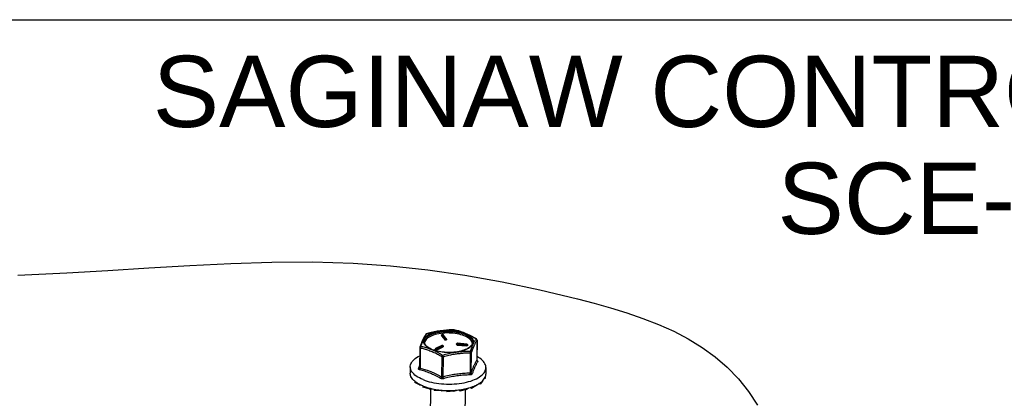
# Model space of a CAD drawing. Header units: inches. Extents: x 0 to 22, y 0 to 17.
# Tile 45 of 46: x 8.2 to 15.1, y 14.3 to 17. Entities that reach past the tile are written whole.
import ezdxf

# ---------------------------------------------------------------- set-up
doc = ezdxf.new("R2010")
doc.units = ezdxf.units.IN
doc.header["$LTSCALE"] = 1.21
doc.header["$MEASUREMENT"] = 0
doc.linetypes.add('PHANTOM', pattern=[0.8, 0.45, -0.05, 0.1, -0.05, 0.1, -0.05])
doc.layers.get('0').update_dxf_attribs({"linetype": 'CONTINUOUS'})
doc.layers.add('DEFAULT_3', color=7, linetype='PHANTOM')
doc.styles.get("Standard").update_dxf_attribs({"font": 'arial.ttf'})

msp = doc.modelspace()

# ---------------------------------------------------------------- linework, layer by layer
at = {"color": 7, "linetype": 'Continuous'}
for p, q in [((0, 17), (22, 17)), ((11.0298, 14.7932), (11.0298, 14.7932)), ((11.0342, 14.7962), (11.033, 14.7957)), ((11.0341, 14.7956), (11.0346, 14.7962)), ((11.0494, 14.8011), (11.0342, 14.7962)), ((11.1456, 14.7918), (11.1447, 14.7916)), ((11.1449, 14.7922), (11.1468, 14.7925)), ((11.1456, 14.7918), (11.1475, 14.792)), ((11.1456, 14.7918), (11.1671, 14.7628)), ((11.1484, 14.7921), (11.1475, 14.792)), ((11.169, 14.7631), (11.1475, 14.792)), ((11.1515, 14.7905), (11.1514, 14.7906)), ((11.1729, 14.7616), (11.1515, 14.7905)), ((11.1978, 14.8237), (11.2084, 14.8239)), ((11.2084, 14.8239), (11.2188, 14.8238)), ((11.2188, 14.8238), (11.2293, 14.8233)), ((11.2292, 14.8234), (11.2291, 14.8234)), ((11.2293, 14.8233), (11.2291, 14.8234)), ((11.2297, 14.8233), (11.2293, 14.8233)), ((11.2293, 14.8233), (11.2367, 14.8221)), ((11.2297, 14.8233), (11.2297, 14.8233)), ((11.0201, 14.7401), (11.0201, 14.7401)), ((11.1406, 14.7874), (11.1405, 14.7829)), ((11.1406, 14.7874), (11.1406, 14.7881)), ((11.1409, 14.7875), (11.1408, 14.7866)), ((11.1408, 14.7866), (11.1408, 14.7822)), ((11.1408, 14.7866), (11.1623, 14.7577)), ((11.1408, 14.7822), (11.1622, 14.7532)), ((11.1623, 14.7577), (11.1622, 14.7532)), ((11.169, 14.7631), (11.1671, 14.7628)), ((11.1686, 14.7562), (11.1685, 14.7517)), ((11.1704, 14.752), (11.1685, 14.7517)), ((11.1705, 14.7565), (11.1686, 14.7562)), ((11.1705, 14.7565), (11.1704, 14.752)), ((11.1739, 14.7585), (11.1738, 14.7541)), ((11.2456, 14.7244), (11.2455, 14.7199)), ((11.246, 14.7264), (11.2464, 14.7273)), ((11.2464, 14.7273), (11.2468, 14.728)), ((11.2468, 14.728), (11.2473, 14.7287)), ((11.2495, 14.7221), (11.2495, 14.7177)), ((11.2495, 14.7221), (11.3158, 14.7154)), ((11.2506, 14.7288), (11.251, 14.7297)), ((11.2506, 14.7288), (11.3169, 14.7221)), ((11.3173, 14.7229), (11.251, 14.7297)), ((11.2512, 14.7302), (11.2515, 14.7302)), ((11.3177, 14.7234), (11.2515, 14.7302)), ((11.3173, 14.7229), (11.3169, 14.7221)), ((11.3182, 14.7228), (11.3173, 14.7229)), ((11.3558, 14.7302), (11.3545, 14.7361)), ((11.3842, 14.7601), (11.3829, 14.7608)), ((11.3854, 14.7591), (11.3842, 14.7601)), ((11.3887, 14.7511), (11.387, 14.611)), ((11.3889, 14.752), (11.3872, 14.6115)), ((11.3887, 14.7526), (11.3885, 14.754)), ((11.3887, 14.7511), (11.3887, 14.7526)), ((11.3889, 14.752), (11.3889, 14.7529)), ((10.9873, 14.699), (10.9855, 14.5586)), ((10.9906, 14.6956), (10.9888, 14.5555)), ((11.0952, 14.6883), (11.0952, 14.6838)), ((11.0969, 14.6866), (11.0968, 14.6821)), ((11.0983, 14.6815), (11.0968, 14.6821)), ((11.0984, 14.686), (11.0969, 14.6866)), ((11.1428, 14.7149), (11.098, 14.6927)), ((11.0984, 14.686), (11.0983, 14.6815)), ((11.1451, 14.7149), (11.1003, 14.6927)), ((11.1018, 14.6921), (11.1003, 14.6927)), ((11.1018, 14.6921), (11.1466, 14.7143)), ((11.1054, 14.6861), (11.1503, 14.7083)), ((11.1054, 14.6816), (11.1502, 14.7038)), ((11.1054, 14.6861), (11.1054, 14.6816)), ((11.1451, 14.7149), (11.1466, 14.7143)), ((11.1459, 14.7154), (11.147, 14.7151)), ((11.147, 14.7151), (11.1484, 14.7145)), ((11.1479, 14.7146), (11.1484, 14.7145)), ((11.1503, 14.7083), (11.1502, 14.7038)), ((11.1516, 14.7098), (11.1515, 14.7053)), ((11.2495, 14.7177), (11.3158, 14.7109)), ((11.3238, 14.6941), (11.3157, 14.6897)), ((11.3158, 14.7154), (11.3158, 14.7109)), ((11.3221, 14.718), (11.3217, 14.7171)), ((11.3217, 14.7171), (11.3217, 14.7126)), ((11.3221, 14.7135), (11.3217, 14.7126)), ((11.3221, 14.718), (11.322, 14.7189)), ((11.3222, 14.7184), (11.3221, 14.718)), ((11.3221, 14.718), (11.3221, 14.7135)), ((11.3222, 14.7139), (11.3221, 14.7135)), ((11.3222, 14.7184), (11.3222, 14.7139)), ((11.3419, 14.6599), (11.3401, 14.5198)), ((11.3485, 14.6632), (11.3467, 14.5231)), ((11.1412, 14.6343), (11.1394, 14.4942)), ((11.151, 14.6333), (11.1492, 14.4932)), ((11.387, 14.6098), (11.387, 14.611)), ((11.3872, 14.6104), (11.3872, 14.6115)), ((11.3874, 14.6098), (11.3877, 14.6096)), ((11.3874, 14.6096), (11.3877, 14.6096)), ((10.9205, 14.5655), (10.92, 14.5208)), ((11.4515, 14.5588), (11.4509, 14.5141)), ((10.9229, 14.5026), (10.9228, 14.4937)), ((10.941, 14.4728), (10.9228, 14.4937)), ((10.941, 14.4728), (10.9424, 14.4722)), ((10.9521, 14.4632), (10.9451, 14.4694)), ((10.9521, 14.4632), (10.9519, 14.4542)), ((10.9848, 14.4372), (10.9519, 14.4542)), ((11.4116, 14.444), (11.4023, 14.4467)), ((11.4273, 14.4649), (11.4116, 14.444)), ((11.4117, 14.453), (11.4116, 14.444)), ((11.4273, 14.4649), (11.4283, 14.4671)), ((11.4455, 14.4821), (11.4409, 14.4826)), ((11.4456, 14.491), (11.4455, 14.4821)), ((10.9848, 14.4372), (10.997, 14.4356)), ((11.0094, 14.4302), (10.9981, 14.4351)), ((11.0094, 14.4302), (11.0093, 14.4213)), ((11.0529, 14.4103), (11.0093, 14.4213)), ((11.0529, 14.4103), (11.0727, 14.411)), ((11.0621, 14.4106), (11.0594, 14.2016)), ((11.06, 14.4139), (11.0738, 14.4107)), ((11.0738, 14.4107), (11.088, 14.4078)), ((11.088, 14.4078), (11.0879, 14.3989)), ((11.1369, 14.3951), (11.0879, 14.3989)), ((11.1369, 14.3951), (11.1605, 14.3993)), ((11.1783, 14.3986), (11.1782, 14.3897)), ((11.2268, 14.3937), (11.1782, 14.3897)), ((11.2268, 14.3937), (11.2498, 14.4014)), ((11.2694, 14.3949), (11.2634, 14.403)), ((11.3117, 14.4061), (11.2694, 14.3949)), ((11.2695, 14.4038), (11.2694, 14.3949)), ((11.306, 14.4046), (11.3034, 14.1985)), ((11.3117, 14.4061), (11.3298, 14.4162)), ((11.3505, 14.4137), (11.3406, 14.4194)), ((11.3813, 14.4308), (11.3505, 14.4137)), ((11.3506, 14.4227), (11.3505, 14.4137)), ((11.3813, 14.4308), (11.3911, 14.4402))]:
    msp.add_line(p, q, dxfattribs=at)
for points in [[(11.0298, 14.7932), (11.0241, 14.7851), (11.0183, 14.7749), (11.0126, 14.7637), (11.0071, 14.7518), (11.0017, 14.7395), (10.9966, 14.7269), (10.9918, 14.7141), (10.9877, 14.7019)], [(11.3186, 14.6893), (11.3137, 14.687), (11.3082, 14.6846), (11.3022, 14.6822), (11.2956, 14.6798), (11.2882, 14.6775), (11.2802, 14.6752), (11.2713, 14.6729), (11.2616, 14.6709), (11.251, 14.669), (11.2395, 14.6673), (11.2267, 14.6659), (11.2133, 14.6649), (11.1997, 14.6644), (11.1859, 14.6644), (11.1722, 14.6649), (11.1585, 14.6658), (11.145, 14.6672), (11.1317, 14.6692), (11.1189, 14.6715), (11.1065, 14.6743), (11.0945, 14.6776), (11.0832, 14.6812), (11.0725, 14.6853), (11.0626, 14.6897), (11.0535, 14.6944), (11.0451, 14.6994), (11.0378, 14.7047), (11.0313, 14.7102), (11.0259, 14.7159), (11.0214, 14.7218), (11.018, 14.7278), (11.0157, 14.734), (11.0144, 14.7402), (11.0143, 14.7463), (11.0151, 14.7522), (11.0169, 14.7579), (11.0195, 14.7632), (11.0227, 14.7681), (11.0264, 14.7727), (11.0305, 14.7769), (11.0348, 14.7807), (11.0393, 14.7842), (11.0439, 14.7874), (11.0486, 14.7903), (11.0533, 14.793), (11.058, 14.7954)], [(11.0147, 14.7575), (11.0175, 14.7636), (11.0188, 14.7664), (11.02, 14.769), (11.0211, 14.7714), (11.0222, 14.7737), (11.0232, 14.7759), (11.0242, 14.7779), (11.0251, 14.7798), (11.026, 14.7815), (11.0269, 14.7832), (11.0276, 14.7847), (11.0284, 14.7861), (11.0291, 14.7874), (11.0298, 14.7886), (11.0304, 14.7897), (11.031, 14.7908), (11.0316, 14.7917), (11.0321, 14.7926)], [(11.0201, 14.7401), (11.0201, 14.7418), (11.021, 14.7475), (11.0227, 14.753), (11.0252, 14.7581), (11.0283, 14.7629), (11.0319, 14.7673), (11.0358, 14.7713), (11.04, 14.775), (11.0443, 14.7784), (11.0487, 14.7814), (11.0533, 14.7843), (11.0578, 14.7868), (11.0624, 14.7892)], [(11.033, 14.7957), (11.0319, 14.7951), (11.0309, 14.7943), (11.0299, 14.7933), (11.0298, 14.7932)], [(11.0319, 14.795), (11.0308, 14.7942), (11.0298, 14.7932)], [(11.0346, 14.7962), (11.0332, 14.7957), (11.0319, 14.795)], [(11.0321, 14.7926), (11.0327, 14.7934), (11.0332, 14.7942)], [(11.0332, 14.7942), (11.0336, 14.7949), (11.0341, 14.7956)], [(11.0342, 14.7962), (11.0343, 14.7962), (11.0346, 14.7962)], [(11.0346, 14.7962), (11.0371, 14.797), (11.0397, 14.7979), (11.0424, 14.7987), (11.0451, 14.7996), (11.048, 14.8005), (11.051, 14.8013), (11.0541, 14.8022), (11.0574, 14.8031), (11.0608, 14.804), (11.0644, 14.8049), (11.0682, 14.8058), (11.0721, 14.8067), (11.0763, 14.8076), (11.0806, 14.8086), (11.0852, 14.8095), (11.09, 14.8105), (11.095, 14.8114), (11.1002, 14.8124), (11.1056, 14.8133), (11.1113, 14.8142), (11.1172, 14.8152), (11.1234, 14.8161), (11.1299, 14.8171), (11.1368, 14.818), (11.144, 14.819), (11.1517, 14.8199), (11.1599, 14.8208), (11.1686, 14.8217), (11.1778, 14.8225), (11.1875, 14.8232), (11.1978, 14.8237)], [(11.229, 14.8234), (11.2133, 14.824), (11.1946, 14.8238), (11.1742, 14.8225), (11.1528, 14.8204), (11.1309, 14.8176), (11.1091, 14.8143), (11.0879, 14.8104), (11.0677, 14.806), (11.0494, 14.8011)], [(11.058, 14.7954), (11.0629, 14.7977), (11.0684, 14.8001), (11.0744, 14.8025), (11.0811, 14.8049), (11.0884, 14.8072), (11.0965, 14.8095), (11.1053, 14.8118), (11.115, 14.8138), (11.1256, 14.8157), (11.1372, 14.8174), (11.1499, 14.8188), (11.1633, 14.8198), (11.1769, 14.8203), (11.1907, 14.8203), (11.2045, 14.8198), (11.2181, 14.8189), (11.2317, 14.8174), (11.2449, 14.8155), (11.2577, 14.8132), (11.2702, 14.8104), (11.2821, 14.8071), (11.2934, 14.8035), (11.3041, 14.7994), (11.314, 14.795), (11.3232, 14.7903), (11.3315, 14.7853), (11.3389, 14.78), (11.3453, 14.7745), (11.3507, 14.7688), (11.3552, 14.7629), (11.3586, 14.7568), (11.361, 14.7507), (11.3622, 14.7445), (11.3624, 14.7384), (11.3615, 14.7325), (11.3597, 14.7268), (11.3571, 14.7215), (11.3539, 14.7166), (11.3502, 14.712), (11.3461, 14.7078), (11.3418, 14.704), (11.3373, 14.7005), (11.3327, 14.6973), (11.3281, 14.6944), (11.3233, 14.6917), (11.3186, 14.6893)], [(11.3545, 14.7361), (11.3517, 14.7425), (11.3476, 14.7489), (11.3424, 14.7551), (11.336, 14.7611), (11.3284, 14.7668), (11.3198, 14.7722), (11.3102, 14.7772), (11.2996, 14.7819), (11.2882, 14.7862), (11.2761, 14.79), (11.2633, 14.7933), (11.2499, 14.7961), (11.236, 14.7984), (11.2218, 14.8001), (11.2073, 14.8013), (11.1926, 14.8019), (11.178, 14.802), (11.1634, 14.8014), (11.149, 14.8003), (11.1349, 14.7987), (11.1212, 14.7964), (11.108, 14.7937), (11.0954, 14.7904), (11.0835, 14.7867), (11.0725, 14.7825), (11.0622, 14.7779)], [(11.0624, 14.7892), (11.0672, 14.7915), (11.0725, 14.7938), (11.0783, 14.7961), (11.0847, 14.7984), (11.0917, 14.8006), (11.0995, 14.8029), (11.1081, 14.805), (11.1175, 14.807), (11.1277, 14.8089), (11.1388, 14.8105), (11.1511, 14.8118), (11.1641, 14.8128), (11.1773, 14.8132), (11.1906, 14.8133), (11.2039, 14.8128), (11.2171, 14.8119), (11.2301, 14.8105), (11.2429, 14.8086), (11.2553, 14.8064), (11.2673, 14.8036), (11.2788, 14.8005), (11.2898, 14.797), (11.3001, 14.7931), (11.3097, 14.7889), (11.3185, 14.7843), (11.3266, 14.7794), (11.3337, 14.7743), (11.3399, 14.769), (11.3452, 14.7635), (11.3495, 14.7578), (11.3528, 14.752), (11.355, 14.746), (11.3562, 14.74), (11.3564, 14.7358)], [(11.1406, 14.7881), (11.1409, 14.789), (11.1413, 14.7899), (11.1419, 14.7907), (11.1426, 14.7913), (11.1435, 14.7918)], [(11.1417, 14.7892), (11.1412, 14.7884), (11.1409, 14.7875)], [(11.143, 14.7906), (11.1423, 14.79), (11.1417, 14.7892)], [(11.1447, 14.7916), (11.1438, 14.7912), (11.143, 14.7906)], [(11.1435, 14.7918), (11.1444, 14.7922), (11.1449, 14.7922)], [(11.1449, 14.7922), (11.145, 14.7922), (11.1453, 14.7921), (11.1456, 14.7918)], [(11.1468, 14.7925), (11.1477, 14.7926), (11.1486, 14.7924), (11.1495, 14.7921)], [(11.1475, 14.792), (11.1472, 14.7924), (11.1469, 14.7925), (11.1468, 14.7925)], [(11.1514, 14.7906), (11.1509, 14.7912), (11.1501, 14.7917), (11.1493, 14.7919), (11.1484, 14.7921)], [(11.1495, 14.7921), (11.1503, 14.7917), (11.151, 14.7911), (11.1515, 14.7905)], [(11.2297, 14.8233), (11.2296, 14.8233), (11.2294, 14.8233), (11.2292, 14.8234)], [(11.3845, 14.7604), (11.3706, 14.7692), (11.3554, 14.7777), (11.34, 14.7854), (11.3244, 14.7926), (11.3088, 14.7992), (11.293, 14.8054), (11.2771, 14.8112), (11.261, 14.8163), (11.2448, 14.8205), (11.2297, 14.8233)], [(11.2367, 14.8221), (11.2442, 14.8205), (11.2517, 14.8186), (11.2593, 14.8165), (11.2669, 14.8141), (11.2745, 14.8115), (11.2822, 14.8088), (11.2898, 14.8059), (11.2975, 14.803), (11.3052, 14.7999), (11.3129, 14.7967), (11.3206, 14.7934), (11.3284, 14.79), (11.3362, 14.7864), (11.344, 14.7827), (11.3518, 14.7788), (11.3596, 14.7747), (11.3674, 14.7703), (11.3752, 14.7657), (11.3829, 14.7608)], [(10.9935, 14.7065), (10.996, 14.7133), (10.9984, 14.7198), (11.0009, 14.726), (11.0033, 14.7318), (11.0056, 14.7371), (11.0077, 14.7419), (11.0096, 14.7463), (11.0115, 14.7503), (11.0131, 14.7541), (11.0147, 14.7575)], [(11.3157, 14.6897), (11.3067, 14.6856), (11.297, 14.6818), (11.2866, 14.6783), (11.2755, 14.6752), (11.2639, 14.6725), (11.2519, 14.6702), (11.2394, 14.6684), (11.2266, 14.6669), (11.2135, 14.666), (11.2003, 14.6654), (11.187, 14.6654), (11.1737, 14.6658), (11.1605, 14.6667), (11.1475, 14.668), (11.1347, 14.6698), (11.1223, 14.672), (11.1103, 14.6746), (11.0988, 14.6776), (11.0879, 14.681), (11.0776, 14.6848), (11.068, 14.6888), (11.0591, 14.6932), (11.0511, 14.6978), (11.044, 14.7026), (11.0377, 14.7076), (11.0324, 14.7128), (11.028, 14.7181), (11.0245, 14.7235), (11.022, 14.7291), (11.0205, 14.7347), (11.0201, 14.7401)], [(11.0233, 14.7434), (11.021, 14.7369), (11.0206, 14.7343)], [(11.0622, 14.7779), (11.053, 14.7729), (11.0448, 14.7675), (11.0377, 14.7618), (11.0317, 14.7559), (11.0269, 14.7497), (11.0233, 14.7434)], [(11.1408, 14.7822), (11.1406, 14.7826), (11.1405, 14.7829)], [(11.1408, 14.7866), (11.1406, 14.7871), (11.1406, 14.7874)], [(11.1685, 14.7517), (11.1675, 14.7516), (11.1666, 14.7516), (11.1656, 14.7517), (11.1647, 14.7519), (11.1639, 14.7521), (11.1632, 14.7524), (11.1626, 14.7528), (11.1622, 14.7532)], [(11.1623, 14.7577), (11.1624, 14.7586), (11.1626, 14.7594), (11.1631, 14.7603), (11.1637, 14.761), (11.1644, 14.7617), (11.1653, 14.7622), (11.1661, 14.7626), (11.1671, 14.7628)], [(11.1686, 14.7562), (11.1676, 14.7561), (11.1667, 14.7561), (11.1657, 14.7562), (11.1648, 14.7564), (11.1639, 14.7566), (11.1632, 14.7569), (11.1627, 14.7573), (11.1623, 14.7577)], [(11.1671, 14.7628), (11.1674, 14.7623), (11.1677, 14.7616), (11.1679, 14.7609), (11.1682, 14.76), (11.1683, 14.759), (11.1685, 14.7581), (11.1686, 14.7571), (11.1686, 14.7562)], [(11.1705, 14.7565), (11.1705, 14.7574), (11.1704, 14.7583), (11.1702, 14.7593), (11.1701, 14.7602), (11.1698, 14.7611), (11.1696, 14.7619), (11.1693, 14.7626), (11.169, 14.7631)], [(11.169, 14.7631), (11.1699, 14.7631), (11.1708, 14.763), (11.1716, 14.7627), (11.1723, 14.7622), (11.1729, 14.7616)], [(11.1738, 14.7541), (11.1738, 14.7539), (11.1737, 14.7535), (11.1733, 14.7531), (11.1728, 14.7527), (11.1721, 14.7524), (11.1713, 14.7522), (11.1704, 14.752)], [(11.1739, 14.7585), (11.1739, 14.7584), (11.1737, 14.758), (11.1734, 14.7576), (11.1728, 14.7572), (11.1722, 14.7569), (11.1714, 14.7566), (11.1705, 14.7565)], [(11.1739, 14.7585), (11.1738, 14.7594), (11.1736, 14.7602), (11.1733, 14.761), (11.1729, 14.7616)], [(11.2495, 14.7177), (11.2485, 14.7178), (11.2477, 14.718), (11.2469, 14.7183), (11.2463, 14.7187), (11.2459, 14.7191), (11.2456, 14.7195), (11.2455, 14.7199)], [(11.2456, 14.7244), (11.2456, 14.7252), (11.2458, 14.726), (11.246, 14.7264)], [(11.2495, 14.7221), (11.2486, 14.7223), (11.2478, 14.7225), (11.247, 14.7228), (11.2464, 14.7231), (11.2459, 14.7235), (11.2456, 14.724), (11.2456, 14.7244)], [(11.246, 14.7264), (11.2465, 14.7272), (11.2471, 14.7278)], [(11.251, 14.7297), (11.2501, 14.7297), (11.2491, 14.7295), (11.2483, 14.7292), (11.2475, 14.7287), (11.2469, 14.7281), (11.2464, 14.7274), (11.2464, 14.7273)], [(11.2471, 14.7278), (11.2479, 14.7283), (11.2487, 14.7286)], [(11.2473, 14.7287), (11.248, 14.7292), (11.2487, 14.7297)], [(11.2487, 14.7297), (11.2495, 14.73), (11.2503, 14.7302), (11.2512, 14.7302)], [(11.2487, 14.7286), (11.2496, 14.7288), (11.2506, 14.7288)], [(11.2506, 14.7288), (11.2504, 14.7283), (11.2502, 14.7276), (11.25, 14.7268), (11.2499, 14.7259), (11.2497, 14.725), (11.2496, 14.724), (11.2496, 14.723), (11.2495, 14.7221)], [(11.2515, 14.7302), (11.2514, 14.7302), (11.2512, 14.73), (11.251, 14.7297)], [(11.3158, 14.7154), (11.3159, 14.7163), (11.3159, 14.7173), (11.316, 14.7183), (11.3162, 14.7192), (11.3163, 14.7201), (11.3165, 14.7209), (11.3167, 14.7216), (11.3169, 14.7221)], [(11.3169, 14.7221), (11.3178, 14.7219), (11.3188, 14.7215), (11.3196, 14.721), (11.3203, 14.7204), (11.3209, 14.7197), (11.3214, 14.7188), (11.3216, 14.718), (11.3217, 14.7171)], [(11.3173, 14.7229), (11.3175, 14.7233), (11.3177, 14.7234), (11.3177, 14.7234)], [(11.3177, 14.7234), (11.3185, 14.7233), (11.3193, 14.723)], [(11.32, 14.7219), (11.3191, 14.7224), (11.3182, 14.7228)], [(11.3193, 14.723), (11.32, 14.7226), (11.3206, 14.7221), (11.3212, 14.7215), (11.3216, 14.7209), (11.3219, 14.7201)], [(11.3213, 14.7206), (11.3207, 14.7213), (11.32, 14.7219)], [(11.322, 14.7189), (11.3218, 14.7197), (11.3213, 14.7206)], [(11.3219, 14.7201), (11.3222, 14.7193), (11.3222, 14.7185), (11.3222, 14.7184)], [(11.3564, 14.7358), (11.3558, 14.7299), (11.3541, 14.7244), (11.3514, 14.7189), (11.3477, 14.7136), (11.3431, 14.7085), (11.3376, 14.7035), (11.3311, 14.6987), (11.3238, 14.6941)], [(11.3829, 14.7608), (11.3805, 14.7581), (11.3781, 14.755), (11.3756, 14.7515), (11.3732, 14.7478), (11.371, 14.744), (11.3689, 14.7403), (11.367, 14.7367), (11.3652, 14.7331), (11.3635, 14.7297), (11.3619, 14.7264), (11.3605, 14.7233), (11.3591, 14.7202), (11.3578, 14.7172), (11.3566, 14.7144), (11.3555, 14.7116), (11.3544, 14.7089), (11.3534, 14.7063), (11.3524, 14.7037), (11.3514, 14.7011), (11.3505, 14.6987), (11.3497, 14.6963), (11.3489, 14.694), (11.3482, 14.6918), (11.3474, 14.6896), (11.3468, 14.6876), (11.3461, 14.6855), (11.3455, 14.6836), (11.3449, 14.6817), (11.3443, 14.6798), (11.3438, 14.678), (11.3433, 14.6762), (11.3428, 14.6745), (11.3423, 14.6728), (11.3418, 14.6711)], [(11.3887, 14.7511), (11.3866, 14.7484), (11.3845, 14.7453), (11.3824, 14.7418), (11.3802, 14.7381), (11.3782, 14.7343), (11.3763, 14.7306), (11.3745, 14.727), (11.3728, 14.7235), (11.3711, 14.7201), (11.3696, 14.7169), (11.3682, 14.7137), (11.3668, 14.7107), (11.3655, 14.7078), (11.3643, 14.705), (11.3631, 14.7022), (11.362, 14.6996), (11.3609, 14.697), (11.3599, 14.6945), (11.3589, 14.692), (11.3579, 14.6897), (11.357, 14.6874), (11.3562, 14.6851), (11.3554, 14.683), (11.3546, 14.6809), (11.3538, 14.6789), (11.3531, 14.677), (11.3525, 14.6751), (11.3518, 14.6733), (11.3512, 14.6715), (11.3506, 14.6698), (11.3501, 14.6681), (11.3495, 14.6664), (11.349, 14.6648), (11.3485, 14.6632)], [(11.3829, 14.7608), (11.3837, 14.7607), (11.3844, 14.7605), (11.3845, 14.7604)], [(11.3889, 14.7529), (11.3887, 14.7544), (11.3882, 14.7559), (11.3875, 14.7572), (11.3867, 14.7585), (11.3856, 14.7596), (11.3845, 14.7604)], [(11.3885, 14.754), (11.388, 14.7554), (11.3873, 14.7568), (11.3864, 14.758), (11.3854, 14.7591)], [(11.3889, 14.752), (11.3889, 14.7517), (11.3887, 14.7511)], [(10.9877, 14.7019), (10.9876, 14.7013), (10.9874, 14.7007), (10.9873, 14.7001), (10.9873, 14.6995), (10.9873, 14.699)], [(10.9906, 14.6956), (10.9897, 14.696), (10.9889, 14.6965), (10.9883, 14.697), (10.9878, 14.6976), (10.9874, 14.6981), (10.9873, 14.6987), (10.9873, 14.699)], [(10.9877, 14.7019), (10.9878, 14.7022), (10.9883, 14.7032), (10.989, 14.7041), (10.9899, 14.705), (10.991, 14.7056), (10.9922, 14.7062), (10.9935, 14.7065)], [(10.9935, 14.7065), (10.9927, 14.7055), (10.992, 14.7043), (10.9914, 14.703), (10.9909, 14.7015), (10.9906, 14.7001), (10.9905, 14.6986), (10.9905, 14.6971), (10.9906, 14.6956)], [(11.1412, 14.6343), (11.1339, 14.6391), (11.1265, 14.6436), (11.1191, 14.6478), (11.1116, 14.6518), (11.104, 14.6557), (11.0965, 14.6594), (11.0889, 14.6629), (11.0812, 14.6663), (11.0736, 14.6695), (11.066, 14.6727), (11.0584, 14.6757), (11.0508, 14.6787), (11.0432, 14.6815), (11.0356, 14.6841), (11.028, 14.6866), (11.0204, 14.689), (11.0129, 14.691), (11.0054, 14.6929), (10.998, 14.6944), (10.9906, 14.6956)], [(11.1471, 14.644), (11.1397, 14.6491), (11.1323, 14.6538), (11.1248, 14.6583), (11.1172, 14.6626), (11.1097, 14.6666), (11.1021, 14.6704), (11.0944, 14.6741), (11.0868, 14.6775), (11.0791, 14.6809), (11.0714, 14.6841), (11.0637, 14.6871), (11.056, 14.6901), (11.0482, 14.6929), (11.0404, 14.6955), (11.0326, 14.698), (11.0247, 14.7002), (11.0169, 14.7022), (11.0091, 14.704), (11.0013, 14.7054), (10.9935, 14.7065)], [(11.098, 14.6927), (11.0975, 14.6924), (11.0968, 14.6919), (11.0963, 14.6913), (11.0959, 14.6907), (11.0955, 14.69), (11.0953, 14.6892), (11.0952, 14.6884), (11.0952, 14.6883)], [(11.0969, 14.6866), (11.0962, 14.6869), (11.0957, 14.6873), (11.0954, 14.6877), (11.0952, 14.6881), (11.0952, 14.6883)], [(11.0968, 14.6821), (11.0962, 14.6824), (11.0957, 14.6828), (11.0953, 14.6832), (11.0952, 14.6837), (11.0952, 14.6838)], [(11.1003, 14.6927), (11.0996, 14.6923), (11.099, 14.6917), (11.0984, 14.691), (11.0979, 14.6902), (11.0975, 14.6893), (11.0972, 14.6884), (11.097, 14.6875), (11.0969, 14.6866)], [(11.098, 14.6927), (11.0982, 14.6928), (11.0989, 14.6929), (11.0996, 14.6929), (11.1003, 14.6927)], [(11.1054, 14.6816), (11.1047, 14.6813), (11.1038, 14.6811), (11.1029, 14.681), (11.102, 14.6809), (11.101, 14.6809), (11.1, 14.681), (11.0991, 14.6812), (11.0983, 14.6815)], [(11.0984, 14.686), (11.0985, 14.6869), (11.0987, 14.6878), (11.099, 14.6887), (11.0994, 14.6896), (11.0999, 14.6904), (11.1005, 14.6911), (11.1011, 14.6917), (11.1018, 14.6921)], [(11.1054, 14.6861), (11.1047, 14.6858), (11.1039, 14.6856), (11.103, 14.6854), (11.102, 14.6854), (11.101, 14.6854), (11.1001, 14.6855), (11.0992, 14.6857), (11.0984, 14.686)], [(11.1018, 14.6921), (11.1025, 14.6917), (11.1032, 14.6912), (11.1038, 14.6905), (11.1044, 14.6897), (11.1049, 14.6888), (11.1052, 14.6879), (11.1054, 14.687), (11.1054, 14.6861)], [(11.1428, 14.7149), (11.143, 14.715), (11.144, 14.7153), (11.1449, 14.7154), (11.1459, 14.7154)], [(11.1451, 14.7149), (11.1444, 14.7151), (11.1437, 14.7152), (11.143, 14.715), (11.1428, 14.7149)], [(11.147, 14.7151), (11.1464, 14.7152), (11.1458, 14.7152), (11.1451, 14.7149)], [(11.1466, 14.7143), (11.1473, 14.7145), (11.1479, 14.7146)], [(11.1503, 14.7083), (11.1502, 14.7092), (11.15, 14.7101), (11.1497, 14.7111), (11.1492, 14.7119), (11.1487, 14.7127), (11.148, 14.7134), (11.1473, 14.7139), (11.1466, 14.7143)], [(11.3418, 14.6711), (11.3393, 14.6713), (11.3367, 14.6715), (11.3341, 14.6717), (11.3313, 14.6719), (11.3285, 14.672), (11.3255, 14.6721), (11.3224, 14.6722), (11.3191, 14.6722), (11.3157, 14.6722), (11.3121, 14.6722), (11.3084, 14.6721), (11.3044, 14.672), (11.3003, 14.6719), (11.2959, 14.6717), (11.2914, 14.6714), (11.2866, 14.6711), (11.2816, 14.6707), (11.2764, 14.6703), (11.271, 14.6697), (11.2653, 14.6692), (11.2594, 14.6685), (11.2532, 14.6677), (11.2467, 14.6669), (11.2398, 14.6659), (11.2326, 14.6648), (11.2249, 14.6636), (11.2167, 14.6622), (11.208, 14.6605), (11.1988, 14.6586), (11.189, 14.6564), (11.1787, 14.6538), (11.1681, 14.6509), (11.1577, 14.6477), (11.1471, 14.644)], [(11.1484, 14.7145), (11.1492, 14.7141), (11.1498, 14.7136), (11.1504, 14.713), (11.1509, 14.7123), (11.1513, 14.7116), (11.1515, 14.7107), (11.1516, 14.7099), (11.1516, 14.7098)], [(11.1515, 14.7053), (11.1515, 14.705), (11.1512, 14.7046), (11.1508, 14.7042), (11.1502, 14.7038)], [(11.1516, 14.7098), (11.1515, 14.7095), (11.1513, 14.7091), (11.1509, 14.7087), (11.1503, 14.7083)], [(11.3419, 14.6599), (11.3395, 14.6601), (11.337, 14.6602), (11.3344, 14.6603), (11.3318, 14.6604), (11.329, 14.6605), (11.3261, 14.6606), (11.3231, 14.6606), (11.32, 14.6606), (11.3167, 14.6605), (11.3132, 14.6604), (11.3096, 14.6603), (11.3057, 14.6602), (11.3017, 14.66), (11.2975, 14.6597), (11.293, 14.6594), (11.2883, 14.6591), (11.2834, 14.6586), (11.2783, 14.6582), (11.273, 14.6576), (11.2675, 14.657), (11.2617, 14.6563), (11.2556, 14.6556), (11.2491, 14.6547), (11.2423, 14.6537), (11.2351, 14.6527), (11.2275, 14.6515), (11.2194, 14.6501), (11.2108, 14.6486), (11.2017, 14.6468), (11.192, 14.6448), (11.1819, 14.6424), (11.1715, 14.6397), (11.1613, 14.6367), (11.151, 14.6333)], [(11.3217, 14.7171), (11.3214, 14.7167), (11.321, 14.7163), (11.3204, 14.716), (11.3196, 14.7157), (11.3187, 14.7155), (11.3178, 14.7154), (11.3168, 14.7154), (11.3158, 14.7154)], [(11.3217, 14.7126), (11.3214, 14.7122), (11.3209, 14.7118), (11.3203, 14.7115), (11.3195, 14.7112), (11.3187, 14.711), (11.3177, 14.7109), (11.3168, 14.7109), (11.3158, 14.7109)], [(11.3419, 14.6599), (11.3421, 14.6613), (11.3424, 14.6628), (11.3425, 14.6643), (11.3425, 14.6658), (11.3425, 14.6673), (11.3423, 14.6687), (11.3421, 14.67), (11.3418, 14.6711)], [(11.3418, 14.6711), (11.3432, 14.6705), (11.3445, 14.6697), (11.3456, 14.6688), (11.3466, 14.6678), (11.3474, 14.6667), (11.3479, 14.6656), (11.3483, 14.6644), (11.3485, 14.6632)], [(11.3485, 14.6632), (11.3481, 14.6626), (11.3476, 14.6621), (11.347, 14.6616), (11.3462, 14.6612), (11.3452, 14.6608), (11.3442, 14.6604), (11.3431, 14.6601), (11.3419, 14.6599)], [(10.9205, 14.5655), (10.9208, 14.5698), (10.9222, 14.5779), (10.9248, 14.5859), (10.9286, 14.5938), (10.9336, 14.6016), (10.9398, 14.6092), (10.9472, 14.6165), (10.9557, 14.6236), (10.9652, 14.6304), (10.9758, 14.6369), (10.9865, 14.6426)], [(11.1412, 14.6343), (11.1416, 14.6356), (11.142, 14.6369), (11.1427, 14.6382), (11.1434, 14.6395), (11.1442, 14.6408), (11.1451, 14.6419), (11.1461, 14.643), (11.1471, 14.644)], [(11.151, 14.6333), (11.1498, 14.6332), (11.1485, 14.6331), (11.1471, 14.6331), (11.1458, 14.6332), (11.1446, 14.6334), (11.1434, 14.6336), (11.1422, 14.634), (11.1412, 14.6343)], [(11.1471, 14.644), (11.1477, 14.6429), (11.1483, 14.6416), (11.1488, 14.6403), (11.1493, 14.6389), (11.1498, 14.6375), (11.1503, 14.636), (11.1507, 14.6346), (11.151, 14.6333)], [(11.387, 14.611), (11.3849, 14.6078), (11.3829, 14.6043), (11.3809, 14.6008), (11.3788, 14.5971), (11.3768, 14.5933), (11.3748, 14.5894), (11.3727, 14.5854), (11.3707, 14.5813), (11.3688, 14.5771), (11.3668, 14.5729), (11.3649, 14.5686), (11.3629, 14.5642), (11.361, 14.5597), (11.3591, 14.5551), (11.3571, 14.5504), (11.3552, 14.5455), (11.3531, 14.5403), (11.351, 14.5348), (11.3489, 14.5291), (11.3467, 14.5231)], [(11.3939, 14.6011), (11.3919, 14.5979), (11.3899, 14.5945), (11.3879, 14.591), (11.3859, 14.5874), (11.3839, 14.5836), (11.3819, 14.5797), (11.3799, 14.5758), (11.3779, 14.5718), (11.376, 14.5677), (11.374, 14.5635), (11.3721, 14.5593), (11.3702, 14.5549), (11.3683, 14.5505), (11.3664, 14.546), (11.3645, 14.5413), (11.3625, 14.5364), (11.3605, 14.5313), (11.3585, 14.5259), (11.3564, 14.5203), (11.3542, 14.5144)], [(11.387, 14.611), (11.3871, 14.6113), (11.3872, 14.6115)], [(11.3939, 14.6011), (11.3927, 14.6016), (11.3916, 14.6023), (11.3905, 14.6031), (11.3896, 14.604), (11.3888, 14.605), (11.3881, 14.6061), (11.3876, 14.6073), (11.3872, 14.6085), (11.387, 14.6098)], [(11.3877, 14.6087), (11.3875, 14.6094), (11.3872, 14.6104)], [(11.4515, 14.5588), (11.4514, 14.5626), (11.4503, 14.5707), (11.448, 14.5788), (11.4444, 14.5868), (11.4397, 14.5947), (11.4338, 14.6024), (11.4267, 14.6099), (11.4185, 14.6173), (11.4092, 14.6243), (11.3988, 14.6311), (11.3875, 14.6376), (11.3875, 14.6376)], [(11.3877, 14.6096), (11.3892, 14.6087), (11.3905, 14.6078), (11.3916, 14.6069), (11.3926, 14.606), (11.3933, 14.6051), (11.3939, 14.6042), (11.3942, 14.6034), (11.3943, 14.6026), (11.3942, 14.6018), (11.3939, 14.6011)], [(11.388, 14.6081), (11.3881, 14.608), (11.3881, 14.608), (11.3879, 14.6083), (11.3877, 14.6087)], [(10.9229, 14.5026), (10.921, 14.5095), (10.9201, 14.5164), (10.92, 14.5208)], [(11.01, 14.4749), (10.9968, 14.4807), (10.9846, 14.4868), (10.9732, 14.4932), (10.9629, 14.5), (10.9536, 14.5071), (10.9454, 14.5144), (10.9383, 14.5219), (10.9324, 14.5297), (10.9276, 14.5375), (10.9241, 14.5455), (10.9217, 14.5536), (10.9206, 14.5617), (10.9205, 14.5655)], [(10.9847, 14.5441), (10.9833, 14.5445), (10.9819, 14.5451), (10.9808, 14.5457), (10.9798, 14.5465), (10.9791, 14.5473), (10.9785, 14.5483), (10.9782, 14.5492), (10.9781, 14.5503), (10.9782, 14.5514), (10.9785, 14.5525)], [(10.9785, 14.5525), (10.9805, 14.5581), (10.9825, 14.5635), (10.9846, 14.5688), (10.9856, 14.5716)], [(10.9785, 14.5525), (10.9797, 14.5528), (10.9809, 14.5531), (10.9819, 14.5536), (10.9829, 14.5542), (10.9837, 14.555), (10.9844, 14.5558), (10.985, 14.5567), (10.9853, 14.5574)], [(10.9888, 14.5555), (10.9889, 14.5543), (10.9889, 14.553), (10.9887, 14.5517), (10.9884, 14.5504), (10.988, 14.5492), (10.9875, 14.548), (10.9869, 14.5468), (10.9863, 14.5458), (10.9855, 14.5449), (10.9847, 14.5441)], [(11.0591, 14.5198), (11.0499, 14.5235), (11.0407, 14.5269), (11.0315, 14.5302), (11.0222, 14.5334), (11.013, 14.5363), (11.0036, 14.5391), (10.9942, 14.5417), (10.9847, 14.5441)], [(10.9855, 14.5586), (10.9855, 14.5582), (10.9854, 14.5578), (10.9853, 14.5576), (10.9853, 14.5574)], [(10.9855, 14.5586), (10.9855, 14.5585), (10.9855, 14.5579), (10.9857, 14.5573), (10.986, 14.5568), (10.9864, 14.5564)], [(10.9864, 14.5564), (10.9868, 14.5561), (10.9874, 14.5558), (10.9881, 14.5556), (10.9888, 14.5555)], [(10.9888, 14.5555), (11.0139, 14.5487), (11.039, 14.5405), (11.0642, 14.5309), (11.0894, 14.52), (11.1144, 14.5078), (11.1394, 14.4942)], [(11.01, 14.4749), (11.0239, 14.4696), (11.0387, 14.4647), (11.0541, 14.4603), (11.0701, 14.4563), (11.0867, 14.4529), (11.1037, 14.4499), (11.1211, 14.4475), (11.1389, 14.4456), (11.1568, 14.4443), (11.1749, 14.4435), (11.193, 14.4432), (11.2111, 14.4435), (11.2291, 14.4444), (11.2468, 14.4458), (11.2643, 14.4477), (11.2815, 14.4502), (11.2981, 14.4532), (11.3143, 14.4567), (11.3299, 14.4607), (11.3448, 14.4652), (11.3589, 14.4702), (11.3723, 14.4755), (11.3847, 14.4813), (11.3963, 14.4874), (11.4069, 14.4939), (11.4164, 14.5007), (11.4249, 14.5078), (11.4322, 14.5152), (11.4384, 14.5227), (11.4435, 14.5305), (11.4473, 14.5384), (11.4499, 14.5464), (11.4513, 14.5545), (11.4515, 14.5588)], [(11.1334, 14.4836), (11.1239, 14.4889), (11.1146, 14.4939), (11.1053, 14.4987), (11.096, 14.5033), (11.0868, 14.5077), (11.0776, 14.512), (11.0684, 14.516), (11.0591, 14.5198)], [(11.3401, 14.5198), (11.3287, 14.5196), (11.3177, 14.5192), (11.3069, 14.5187), (11.2964, 14.518), (11.2862, 14.5172), (11.2761, 14.5163), (11.2662, 14.5153), (11.2562, 14.5141), (11.2462, 14.5128), (11.236, 14.5113), (11.2257, 14.5097), (11.2151, 14.5079), (11.2042, 14.5059), (11.1931, 14.5036), (11.1819, 14.5012), (11.1708, 14.4987), (11.1599, 14.496), (11.1492, 14.4932)], [(11.3411, 14.5079), (11.3408, 14.5088), (11.3405, 14.5098), (11.3402, 14.5109), (11.34, 14.5121), (11.3399, 14.5134), (11.3398, 14.5147), (11.3398, 14.516), (11.3398, 14.5173), (11.3399, 14.5186), (11.3401, 14.5198)], [(11.3401, 14.5198), (11.3411, 14.5198), (11.342, 14.5198), (11.3429, 14.5199), (11.3437, 14.5201), (11.3444, 14.5204), (11.345, 14.5208), (11.3456, 14.5213), (11.3461, 14.5218), (11.3464, 14.5224), (11.3467, 14.5231)], [(11.3542, 14.5144), (11.3537, 14.5132), (11.353, 14.5122), (11.352, 14.5113), (11.3509, 14.5104), (11.3496, 14.5097), (11.3482, 14.5091), (11.3466, 14.5086), (11.3449, 14.5082), (11.343, 14.508), (11.3411, 14.5079)], [(11.3467, 14.5231), (11.3468, 14.522), (11.3471, 14.5209), (11.3475, 14.5199), (11.3481, 14.5188), (11.3489, 14.5179), (11.3497, 14.5169), (11.3507, 14.5161), (11.3518, 14.5154), (11.353, 14.5148), (11.3542, 14.5144)], [(11.4456, 14.491), (11.4482, 14.4978), (11.45, 14.5047), (11.4508, 14.5116), (11.4509, 14.5141)], [(10.9451, 14.4694), (10.9389, 14.4758), (10.9336, 14.4824), (10.9292, 14.489), (10.9256, 14.4958), (10.9229, 14.5026)], [(10.9981, 14.4351), (10.9875, 14.4402), (10.9776, 14.4456), (10.9683, 14.4512), (10.9598, 14.4571), (10.9521, 14.4632)], [(11.1334, 14.4836), (11.1343, 14.4844), (11.1351, 14.4852), (11.1359, 14.4862), (11.1367, 14.4873), (11.1374, 14.4884), (11.138, 14.4895), (11.1385, 14.4907), (11.1389, 14.4919), (11.1392, 14.4931), (11.1394, 14.4942)], [(11.1527, 14.4816), (11.1507, 14.4812), (11.1487, 14.4809), (11.1466, 14.4807), (11.1446, 14.4807), (11.1425, 14.4808), (11.1405, 14.4811), (11.1386, 14.4815), (11.1367, 14.4821), (11.135, 14.4828), (11.1334, 14.4836)], [(11.1394, 14.4942), (11.1403, 14.4937), (11.1411, 14.4933), (11.1421, 14.4929), (11.1431, 14.4927), (11.1441, 14.4925), (11.1451, 14.4925), (11.1461, 14.4925), (11.1472, 14.4926), (11.1482, 14.4929), (11.1492, 14.4932)], [(11.1492, 14.4932), (11.1494, 14.4921), (11.1496, 14.4908), (11.1499, 14.4896), (11.1503, 14.4883), (11.1506, 14.487), (11.151, 14.4858), (11.1514, 14.4846), (11.1518, 14.4835), (11.1523, 14.4825), (11.1527, 14.4816)], [(11.3411, 14.5079), (11.3299, 14.5076), (11.319, 14.5073), (11.3084, 14.5068), (11.298, 14.5061), (11.2879, 14.5053), (11.278, 14.5044), (11.2682, 14.5034), (11.2583, 14.5022), (11.2484, 14.5009), (11.2384, 14.4995), (11.2282, 14.4979), (11.2177, 14.4961), (11.207, 14.4941), (11.1961, 14.4919), (11.185, 14.4895), (11.174, 14.487), (11.1633, 14.4844), (11.1527, 14.4816)], [(11.3842, 14.4366), (11.3917, 14.4405), (11.3987, 14.4445), (11.4054, 14.4486), (11.4117, 14.453)], [(11.4117, 14.453), (11.4194, 14.4589), (11.4263, 14.465)], [(11.4263, 14.465), (11.4324, 14.4713), (11.4376, 14.4777), (11.442, 14.4843), (11.4456, 14.491)], [(11.0094, 14.4302), (11.0213, 14.4257), (11.0337, 14.4214), (11.0466, 14.4175), (11.06, 14.4139)], [(11.088, 14.4078), (11.0989, 14.4059), (11.1099, 14.4042), (11.1211, 14.4027), (11.1324, 14.4015), (11.1437, 14.4004), (11.1552, 14.3996)], [(11.1552, 14.3996), (11.1667, 14.399), (11.1783, 14.3986)], [(11.1783, 14.3986), (11.1899, 14.3985), (11.2015, 14.3986), (11.213, 14.3989), (11.2245, 14.3994), (11.2359, 14.4002), (11.2472, 14.4012)], [(11.2472, 14.4012), (11.2584, 14.4024), (11.2695, 14.4038)], [(11.2695, 14.4038), (11.2804, 14.4054), (11.2912, 14.4073), (11.3017, 14.4094), (11.312, 14.4116), (11.322, 14.4141)], [(11.322, 14.4141), (11.3318, 14.4168), (11.3413, 14.4196), (11.3506, 14.4227)], [(11.3506, 14.4227), (11.3595, 14.4259), (11.3681, 14.4293), (11.3763, 14.4329), (11.3842, 14.4366)]]:
    msp.add_lwpolyline(points, dxfattribs=at)
at = {"layer": 'DEFAULT_3', "color": 8, "linetype": 'PHANTOM'}
msp.add_lwpolyline([(8.1671, 15.208), (8.5102, 15.2241), (8.798, 15.2407), (9.0861, 15.2589), (9.3742, 15.2763), (9.6618, 15.2906), (9.9488, 15.2996), (10.2347, 15.301), (10.5194, 15.2926), (10.7816, 15.2743), (11.0431, 15.246), (11.3045, 15.2082), (11.5665, 15.1612), (11.8297, 15.1054), (12.0948, 15.0414), (12.2105, 15.011), (12.326, 14.9785), (12.4403, 14.9431), (12.5528, 14.9043), (12.6627, 14.8614), (12.7691, 14.8137), (12.8714, 14.7605), (12.9686, 14.7013), (13.0601, 14.6353), (13.1451, 14.5619), (13.2234, 14.4801), (13.2944, 14.3909), (13.3585, 14.295)], dxfattribs=at)

# ---------------------------------------------------------------- texts
at = {"color": 2, "linetype": 'Continuous', "insert": (15.4382, 16.747), "char_height": 0.5, "width": 12.628253, "attachment_point": 2, "line_spacing_factor": 0.9}
msp.add_mtext('SAGINAW CONTROL & ENGINEERING\\PSCE-ARK39', dxfattribs=at)

doc.saveas('drawing.dxf')
